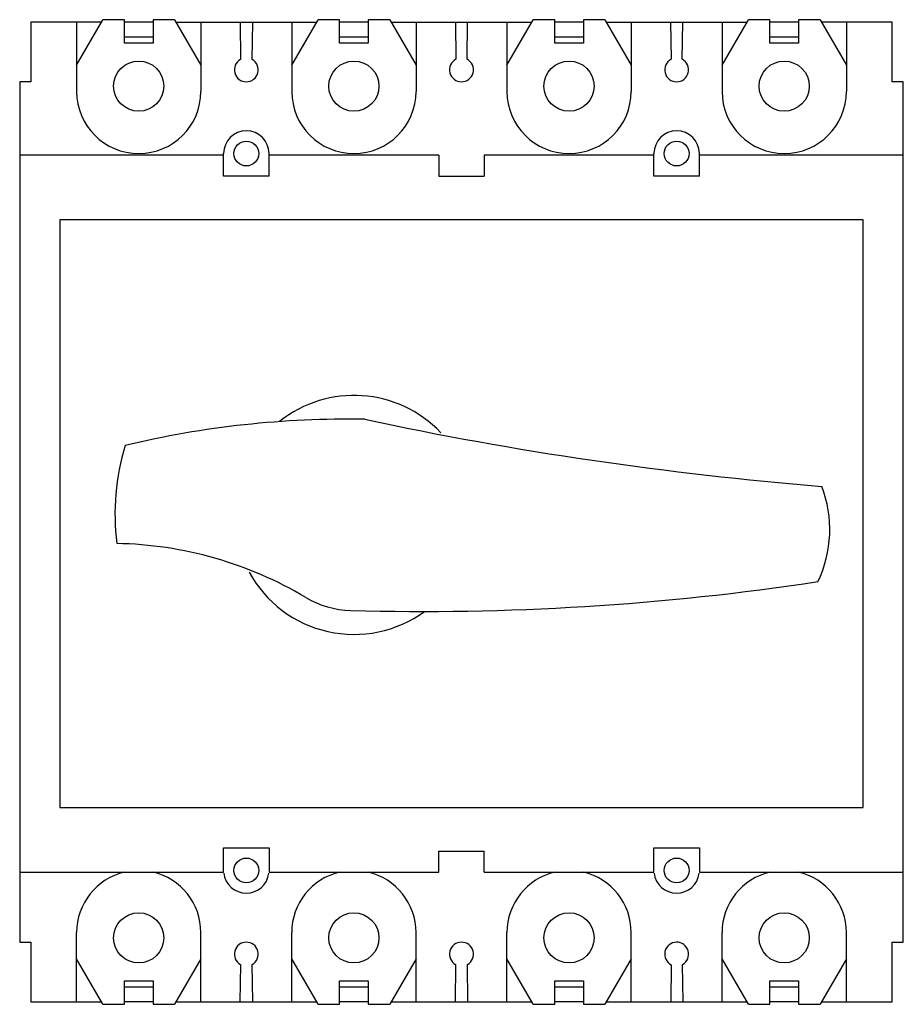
# Model space of a CAD drawing. Header units: millimetres. Extents: x 26 to 210, y 59 to 265.
import ezdxf

# ---------------------------------------------------------------- set-up
doc = ezdxf.new("R2010")
doc.units = ezdxf.units.MM
doc.header["$LTSCALE"] = 21.210697
doc.layers.get('0').update_dxf_attribs({"linetype": 'CONTINUOUS'})

msp = doc.modelspace()

# ---------------------------------------------------------------- linework, layer by layer
at = {"color": 7, "linetype": 'Continuous'}
for p, q in [((27.92, 264.2), (27.92, 251.7)), ((42.74, 264.2), (27.92, 264.2)), ((37.52, 255.17), (43.02, 264.7)), ((37.52, 264.2), (37.52, 249.7)), ((47.52, 264.7), (43.02, 264.7)), ((47.52, 259.8), (47.52, 264.7)), ((53.52, 264.2), (47.52, 264.2)), ((53.52, 264.7), (53.52, 259.8)), ((58.02, 264.7), (53.52, 264.7)), ((58.02, 264.7), (63.52, 255.17)), ((58.31, 264.2), (87.74, 264.2)), ((63.52, 264.2), (63.52, 249.7)), ((71.7, 264.2), (71.81, 256.39)), ((74.24, 256.39), (74.35, 264.2)), ((82.52, 255.17), (88.02, 264.7)), ((82.52, 264.2), (82.52, 249.7)), ((92.52, 264.7), (88.02, 264.7)), ((92.52, 259.8), (92.52, 264.7)), ((98.52, 264.2), (92.52, 264.2)), ((98.52, 264.7), (98.52, 259.8)), ((103.02, 264.7), (98.52, 264.7)), ((103.02, 264.7), (108.52, 255.17)), ((103.31, 264.2), (132.74, 264.2)), ((108.52, 264.2), (108.52, 249.7)), ((116.75, 264.2), (116.86, 256.41)), ((119.19, 256.41), (119.31, 264.2)), ((127.52, 255.17), (133.02, 264.7)), ((127.52, 264.2), (127.52, 249.7)), ((137.52, 264.7), (133.02, 264.7)), ((137.52, 259.8), (137.52, 264.7)), ((143.52, 264.2), (137.52, 264.2)), ((143.52, 264.7), (143.52, 259.8)), ((148.02, 264.7), (143.52, 264.7)), ((148.02, 264.7), (153.52, 255.17)), ((148.31, 264.2), (177.74, 264.2)), ((153.52, 264.2), (153.52, 249.7)), ((161.75, 264.2), (161.86, 256.41)), ((164.19, 256.41), (164.3, 264.2)), ((172.52, 255.17), (178.02, 264.7)), ((172.52, 264.2), (172.52, 249.7)), ((182.52, 264.7), (178.02, 264.7)), ((182.52, 259.8), (182.52, 264.7)), ((188.52, 264.2), (182.52, 264.2)), ((188.52, 264.7), (188.52, 259.8)), ((193.02, 264.7), (188.52, 264.7)), ((193.02, 264.7), (198.52, 255.17)), ((208.12, 264.2), (193.31, 264.2)), ((198.52, 264.2), (198.52, 249.7)), ((208.12, 251.7), (208.12, 264.2)), ((47.52, 261.1), (53.52, 261.1)), ((53.52, 259.8), (47.52, 259.8)), ((92.52, 261.1), (98.52, 261.1)), ((98.52, 259.8), (92.52, 259.8)), ((137.52, 261.1), (143.52, 261.1)), ((143.52, 259.8), (137.52, 259.8)), ((182.52, 261.1), (188.52, 261.1)), ((188.52, 259.8), (182.52, 259.8)), ((25.62, 251.7), (25.62, 71.7)), ((27.92, 251.7), (25.62, 251.7)), ((210.42, 251.7), (208.12, 251.7)), ((210.42, 71.7), (210.42, 251.7)), ((68.27, 236.35), (25.62, 236.35)), ((68.27, 231.95), (68.27, 236.7)), ((77.77, 231.95), (77.77, 236.7)), ((113.28, 236.35), (77.77, 236.35)), ((113.28, 236.35), (113.28, 231.95)), ((122.78, 236.35), (122.78, 231.95)), ((158.27, 236.35), (122.78, 236.35)), ((158.27, 231.95), (158.27, 236.7)), ((167.77, 231.95), (167.77, 236.7)), ((210.42, 236.35), (167.77, 236.35)), ((77.77, 231.95), (68.27, 231.95)), ((113.28, 231.95), (122.78, 231.95)), ((167.77, 231.95), (158.27, 231.95)), ((34.02, 222.85), (34.02, 99.85)), ((202.02, 222.85), (34.02, 222.85)), ((202.02, 99.85), (202.02, 222.85)), ((34.02, 99.85), (202.02, 99.85)), ((68.27, 91.45), (77.77, 91.45)), ((68.27, 86.35), (68.27, 91.45)), ((77.77, 91.45), (77.77, 86.35)), ((113.28, 90.75), (122.78, 90.75)), ((113.28, 86.35), (113.28, 90.75)), ((122.78, 86.35), (122.78, 90.75)), ((158.27, 91.45), (167.77, 91.45)), ((158.27, 86.35), (158.27, 91.45)), ((167.77, 91.45), (167.77, 86.35)), ((25.62, 86.35), (68.27, 86.35)), ((77.77, 86.35), (113.28, 86.35)), ((122.78, 86.35), (158.27, 86.35)), ((167.77, 86.35), (210.42, 86.35)), ((37.52, 59.2), (37.52, 73.7)), ((63.52, 59.2), (63.52, 73.7)), ((82.52, 59.2), (82.52, 73.7)), ((108.52, 59.2), (108.52, 73.7)), ((127.52, 59.2), (127.52, 73.7)), ((153.52, 59.2), (153.52, 73.7)), ((172.52, 59.2), (172.52, 73.7)), ((198.52, 59.2), (198.52, 73.7)), ((25.62, 71.7), (27.92, 71.7)), ((27.92, 71.7), (27.92, 59.2)), ((208.12, 71.7), (210.42, 71.7)), ((208.12, 59.2), (208.12, 71.7)), ((43.02, 58.7), (37.52, 68.23)), ((63.52, 68.23), (58.02, 58.7)), ((88.02, 58.7), (82.52, 68.23)), ((108.52, 68.23), (103.02, 58.7)), ((133.02, 58.7), (127.52, 68.23)), ((153.52, 68.23), (148.02, 58.7)), ((178.02, 58.7), (172.52, 68.23)), ((198.52, 68.23), (193.02, 58.7)), ((71.8, 67.02), (71.68, 59.2)), ((74.36, 59.2), (74.25, 67.02)), ((116.79, 67.02), (116.68, 59.2)), ((119.36, 59.2), (119.26, 67.02)), ((161.89, 66.97), (161.78, 59.2)), ((164.36, 59.2), (164.25, 67.02)), ((47.52, 63.6), (53.52, 63.6)), ((47.52, 58.7), (47.52, 63.6)), ((53.52, 62.3), (47.52, 62.3)), ((53.52, 63.6), (53.52, 58.7)), ((92.52, 63.6), (98.52, 63.6)), ((92.52, 58.7), (92.52, 63.6)), ((98.52, 62.3), (92.52, 62.3)), ((98.52, 63.6), (98.52, 58.7)), ((137.52, 63.6), (143.52, 63.6)), ((137.52, 58.7), (137.52, 63.6)), ((143.52, 62.3), (137.52, 62.3)), ((143.52, 63.6), (143.52, 58.7)), ((182.52, 63.6), (188.52, 63.6)), ((182.52, 58.7), (182.52, 63.6)), ((188.52, 62.3), (182.52, 62.3)), ((188.52, 63.6), (188.52, 58.7)), ((27.92, 59.2), (42.74, 59.2)), ((43.02, 58.7), (47.52, 58.7)), ((53.52, 59.2), (47.52, 59.2)), ((53.52, 58.7), (58.02, 58.7)), ((58.31, 59.2), (87.74, 59.2)), ((88.02, 58.7), (92.52, 58.7)), ((98.52, 59.2), (92.52, 59.2)), ((98.52, 58.7), (103.02, 58.7)), ((103.31, 59.2), (132.74, 59.2)), ((133.02, 58.7), (137.52, 58.7)), ((143.52, 59.2), (137.52, 59.2)), ((143.52, 58.7), (148.02, 58.7)), ((148.31, 59.2), (177.74, 59.2)), ((178.02, 58.7), (182.52, 58.7)), ((188.52, 59.2), (182.52, 59.2)), ((188.52, 58.7), (193.02, 58.7)), ((193.31, 59.2), (208.12, 59.2))]:
    msp.add_line(p, q, dxfattribs=at)
for centre, radius in [((50.52, 250.8), 5.25), ((95.52, 250.8), 5.25), ((140.52, 250.8), 5.25), ((185.52, 250.8), 5.25), ((73.02, 236.7), 2.6), ((163.02, 236.7), 2.6), ((73.02, 86.7), 2.6), ((163.02, 86.7), 2.6), ((50.52, 72.6), 5.25), ((95.52, 72.6), 5.25), ((140.52, 72.6), 5.25), ((185.52, 72.6), 5.25)]:
    msp.add_circle(centre, radius, dxfattribs=at)
for centre, radius, start, end in [((73.02, 254.2), 2.5, 119.033, 60.967), ((118.02, 254.2), 2.5, 117.8182, 62.1818), ((163.02, 254.2), 2.5, 117.6888, 62.3112), ((50.52, 249.7), 13, 180, 360), ((95.52, 249.7), 13, 180, 360), ((140.52, 249.7), 13, 180, 360), ((185.52, 249.7), 13, 180, 360), ((73.02, 236.7), 4.75, 0, 180), ((163.02, 236.7), 4.75, 0, 180), ((95.55, 161.09), 25, 43.4559, 128.6793), ((94.25, -18.88), 200, 88.9876, 103.4559), ((254.2, 914.29), 749.7, 257.95742, 265.34579), ((95.55, 161.09), 50, 163.0943, 186.8728), ((170.06, 158.03), 25, 334.1346, 21.1683), ((44.45, 75.12), 80, 59.1615, 88.9548), ((95.55, 161.09), 25, 208.6811, 306.0994), ((109.95, 690.89), 550, 268.428, 278.6375), ((95.4, 160.6), 19.51, 239.3881, 268.428), ((50.52, 73.7), 13, 103.0356, 180), ((50.52, 73.7), 13, 0, 76.8449), ((73.02, 86.7), 4.75, 186.6816, 353.3279), ((95.52, 73.7), 13, 103.0356, 180), ((95.52, 73.7), 13, 0, 76.8449), ((140.52, 73.7), 13, 103.0356, 180), ((140.52, 73.7), 13, 0, 76.8449), ((163.02, 86.7), 4.75, 186.6816, 353.3279), ((185.52, 73.7), 13, 103.0356, 180), ((185.52, 73.7), 13, 0, 76.8449), ((73.02, 69.2), 2.5, 299.3723, 240.6277), ((118.02, 69.2), 2.5, 299.5063, 240.4937), ((163.02, 69.2), 2.5, 299.3597, 243.1075)]:
    msp.add_arc(centre, radius, start, end, dxfattribs=at)

doc.saveas('drawing.dxf')
